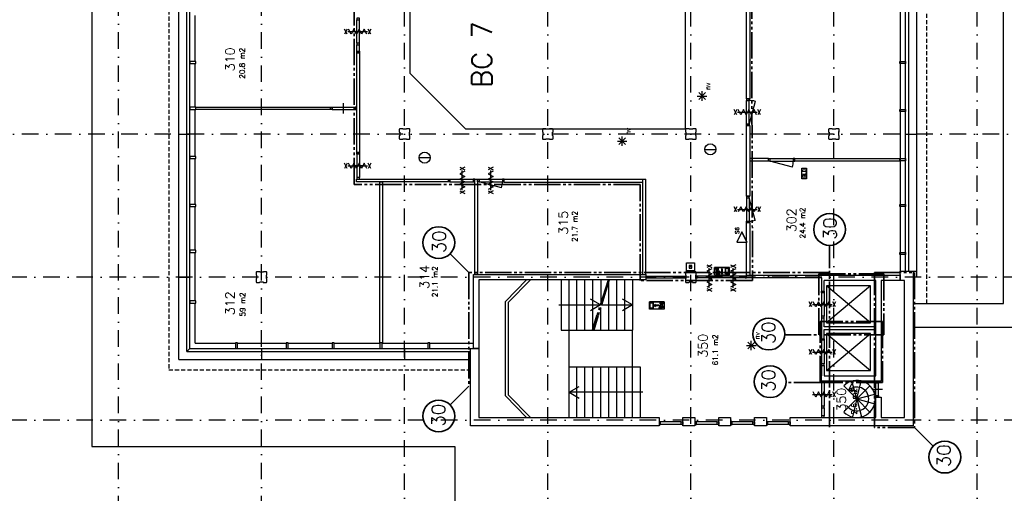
# Model space of a CAD drawing. Header units: millimetres. Extents: x 3852 to 113736, y 134382 to 211102.
# Tile 11 of 14: x 57967 to 95118, y 168509 to 186390. Entities that reach past the tile are written whole.
import ezdxf
from ezdxf.enums import TextEntityAlignment as Align

# ---------------------------------------------------------------- set-up
doc = ezdxf.new("R2010")
doc.units = ezdxf.units.MM
doc.header["$LTSCALE"] = 100
for name, pattern in [('B0302', [12.5, 6.25, -3.125, 0, -3.125]), ('B0701', [2.34375, 1.5625, -0.78125]), ('B0804', [15, 10, -1, 1, -1, 1, -1])]:
    doc.linetypes.add(name, pattern=pattern)
for name, color, linetype in [('Bouwkundig', 253, 'Continuous'), ('Bouwkundig tekst', 252, 'Continuous'), ('Stramien', 252, 'B0302')]:
    doc.layers.add(name, color=color, linetype=linetype)
doc.layers.add('brandscheiding', color=40, linetype='B0804', lineweight=35)
doc.styles.add('bouwk tekst', font='romans.shx')
doc.styles.get("Standard").update_dxf_attribs({"font": 'romans.shx'})

msp = doc.modelspace()

# ---------------------------------------------------------------- hatches: boundary and pattern name
at = {"layer": 'brandscheiding'}
h = msp.add_hatch(color=256, dxfattribs=at)
h.dxf.hatch_style = 1
h.paths.add_polyline_path([(87247, 176743), (86219, 176743), (86219, 176643), (87247, 176643)])

# ---------------------------------------------------------------- linework, layer by layer
at = {"layer": 'Bouwkundig', "linetype": 'Continuous'}
for p, q in [((63977, 173559), (63977, 201387)), ((64277, 173859), (64277, 201087)), ((64391, 173973), (64391, 200973)), ((91505, 193587), (91505, 176893)), ((91805, 193887), (91805, 176673)), ((91191, 193273), (91191, 176893)), ((85397, 183397), (85397, 191553)), ((85517, 191553), (85517, 183397)), ((64591, 184813), (64591, 186543)), ((64591, 183083), (64591, 184733)), ((83843, 183381, 2600), (83588, 183637, 2600)), ((83588, 183381, 2600), (83842, 183635, 2600)), ((83716, 183327, 2600), (83716, 183689, 2600)), ((83535, 183508, 2600), (83895, 183508, 2600)), ((85397, 183397), (85517, 183397)), ((85724, 183307), (85497, 182457)), ((64591, 181223), (64591, 183003)), ((69691, 183093), (69691, 182993)), ((63977, 182073), (64391, 182073)), ((85397, 182397), (85517, 182397)), ((85397, 179727), (85397, 182397)), ((91391, 182073), (91805, 182073)), ((80519, 181804, 2600), (80879, 181804, 2600)), ((80827, 181677, 2600), (80572, 181933, 2600)), ((80572, 181677, 2600), (80826, 181931, 2600)), ((80700, 181623, 2600), (80700, 181985, 2600)), ((83816, 181495), (84235, 181495)), ((64591, 179413), (64591, 181143)), ((73038, 181181), (73457, 181181)), ((86217, 181153), (85517, 181153)), ((86217, 181053), (85517, 181053)), ((86217, 181053), (86217, 181153)), ((87127, 180825), (86277, 181053)), ((87217, 181153), (91191, 181153)), ((76151, 180045), (75301, 180273)), ((76241, 180373), (81595, 180373)), ((76241, 180253), (76241, 180373)), ((76241, 180253), (81475, 180253)), ((81475, 176773), (81475, 180373)), ((81595, 176773), (81595, 180373)), ((85397, 179727), (85517, 179727)), ((85724, 178816), (85497, 179667)), ((64591, 177683), (64591, 179333)), ((85397, 176643), (85397, 178727)), ((85397, 178727), (85517, 178727)), ((64591, 175773), (64591, 177603)), ((84189, 176757), (84189, 177035)), ((84189, 177035), (84744, 177035)), ((84199, 176984), (84199, 177007)), ((84199, 177007), (84286, 177007)), ((84263, 176984), (84199, 176984)), ((84249, 176804), (84234, 176864)), ((84258, 176864), (84234, 176864)), ((84267, 176827), (84258, 176864)), ((84263, 176895), (84263, 176984)), ((84294, 176827), (84263, 176895)), ((84286, 177007), (84286, 176933)), ((84286, 176933), (84314, 176969)), ((84297, 176909), (84337, 176961)), ((84319, 176863), (84297, 176910)), ((84337, 177030), (84314, 177030)), ((84314, 177030), (84314, 176969)), ((84374, 176896), (84319, 176896)), ((84319, 176863), (84319, 176896)), ((84337, 176961), (84337, 177030)), ((84342, 176840), (84342, 176873)), ((84374, 176873), (84342, 176873)), ((84374, 176896), (84374, 176873)), ((84458, 176801), (84421, 176856)), ((84421, 176856), (84445, 176856)), ((84445, 176986), (84445, 176856)), ((84495, 176856), (84458, 176801)), ((84472, 176986), (84472, 176856)), ((84472, 176856), (84495, 176856)), ((84596, 176794), (84596, 176998)), ((84707, 176998), (84596, 176998)), ((84707, 176794), (84707, 176998)), ((84744, 176757), (84744, 177035)), ((91191, 176893), (91805, 176893)), ((63977, 176673), (64391, 176673)), ((84189, 176757), (84744, 176757)), ((84310, 176804), (84249, 176804)), ((84267, 176827), (84294, 176827)), ((84436, 176703), (84436, 176643)), ((84707, 176794), (84596, 176794)), ((88225, 176643), (88225, 176143)), ((88325, 176143), (88325, 176543)), ((91805, 176673), (91675, 176673)), ((88225, 176143), (88325, 176143)), ((82280, 175740), (81725, 175740)), ((81725, 175463), (81725, 175740)), ((82132, 175736), (82155, 175736)), ((82132, 175666), (82132, 175736)), ((82155, 175736), (82155, 175674)), ((82280, 175463), (82280, 175740)), ((64591, 174173), (64591, 175693)), ((82280, 175463), (81725, 175463)), ((81762, 175500), (81762, 175703)), ((81762, 175703), (81873, 175703)), ((81762, 175500), (81873, 175500)), ((81873, 175500), (81873, 175703)), ((81956, 175639), (81901, 175602)), ((81901, 175602), (81956, 175565)), ((81956, 175616), (81956, 175639)), ((82086, 175616), (81956, 175616)), ((81956, 175565), (81956, 175588)), ((82086, 175588), (81956, 175588)), ((82086, 175588), (82086, 175616)), ((82095, 175602), (82095, 175579)), ((82095, 175602), (82151, 175602)), ((82095, 175579), (82128, 175579)), ((82128, 175545), (82128, 175579)), ((82172, 175615), (82132, 175666)), ((82151, 175568), (82172, 175615)), ((82151, 175568), (82151, 175602)), ((82183, 175639), (82155, 175674)), ((82159, 175509), (82220, 175509)), ((82175, 175532), (82206, 175601)), ((82202, 175532), (82175, 175532)), ((82271, 175713), (82183, 175713)), ((82183, 175713), (82183, 175639)), ((82202, 175532), (82211, 175569)), ((82206, 175690), (82271, 175690)), ((82206, 175601), (82206, 175690)), ((82211, 175569), (82235, 175569)), ((82220, 175509), (82235, 175569)), ((82271, 175690), (82271, 175713)), ((88225, 175138), (88325, 175138)), ((88225, 175138), (88225, 174345)), ((88325, 174793), (88325, 175138)), ((90275, 174793), (88325, 174793)), ((88325, 174345), (88325, 174693)), ((88325, 174693), (90275, 174693)), ((85573, 173909, 2600), (85573, 174271, 2600)), ((88225, 174345), (88325, 174345)), ((64391, 173973), (64277, 173859)), ((64391, 173973), (74971, 173973)), ((64591, 174173), (66111, 174173)), ((66191, 174173), (68021, 174173)), ((67091, 173973), (67091, 173559)), ((68101, 174173), (69751, 174173)), ((69831, 174173), (71561, 174173)), ((71641, 174173), (73361, 174173)), ((72491, 173973), (72491, 173559)), ((73441, 174173), (75091, 174173)), ((85392, 174090, 2600), (85752, 174090, 2600)), ((85701, 173963, 2600), (85445, 174218, 2600)), ((85445, 173963, 2600), (85699, 174217, 2600)), ((63977, 173559), (74971, 173559)), ((64277, 173859), (74971, 173859)), ((88225, 173340), (88325, 173340)), ((88225, 173340), (88225, 172943)), ((88325, 173340), (88325, 172943)), ((77095, 171373), (76295, 172190)), ((77235, 171373), (76395, 172230)), ((88225, 171738), (88225, 171432)), ((88325, 171738), (88325, 171432)), ((87041, 171373), (90275, 171373)), ((90475, 171373), (91355, 171373))]:
    msp.add_line(p, q, dxfattribs=at)
at = {"layer": 'Bouwkundig', "linetype": 'B0701'}
for p, q in [((72306, 182273), (72291, 182258)), ((72291, 182258), (72291, 182147)), ((72291, 182147), (72306, 182139)), ((72423, 182273), (72306, 182273)), ((72306, 182139), (72306, 182014)), ((72428, 182258), (72423, 182273)), ((72553, 182258), (72428, 182258)), ((72561, 182273), (72553, 182258)), ((72676, 182273), (72561, 182273)), ((72691, 182258), (72676, 182273)), ((72676, 182140), (72691, 182145)), ((72676, 182015), (72676, 182140)), ((72691, 182145), (72691, 182258)), ((77706, 182273), (77691, 182258)), ((77691, 182258), (77691, 182147)), ((77691, 182147), (77706, 182139)), ((77823, 182273), (77706, 182273)), ((77706, 182139), (77706, 182014)), ((77828, 182258), (77823, 182273)), ((77953, 182258), (77828, 182258)), ((77961, 182273), (77953, 182258)), ((78076, 182273), (77961, 182273)), ((78091, 182258), (78076, 182273)), ((78076, 182140), (78091, 182145)), ((78076, 182015), (78076, 182140)), ((78091, 182145), (78091, 182258)), ((83106, 182273), (83091, 182258)), ((83091, 182258), (83091, 182147)), ((83091, 182147), (83106, 182139)), ((83223, 182273), (83106, 182273)), ((83106, 182139), (83106, 182014)), ((83228, 182258), (83223, 182273)), ((83353, 182258), (83228, 182258)), ((83361, 182273), (83353, 182258)), ((83476, 182273), (83361, 182273)), ((83491, 182258), (83476, 182273)), ((83476, 182140), (83491, 182145)), ((83476, 182015), (83476, 182140)), ((83491, 182145), (83491, 182258)), ((88506, 182273), (88491, 182258)), ((88491, 182258), (88491, 182147)), ((88491, 182147), (88506, 182139)), ((88623, 182273), (88506, 182273)), ((88506, 182139), (88506, 182014)), ((88628, 182258), (88623, 182273)), ((88753, 182258), (88628, 182258)), ((88761, 182273), (88753, 182258)), ((88876, 182273), (88761, 182273)), ((88891, 182258), (88876, 182273)), ((88876, 182140), (88891, 182145)), ((88876, 182015), (88876, 182140)), ((88891, 182145), (88891, 182258)), ((72306, 182014), (72291, 182009)), ((72291, 182009), (72291, 181888)), ((72291, 181888), (72306, 181873)), ((72306, 181873), (72421, 181873)), ((72421, 181873), (72429, 181888)), ((72429, 181888), (72554, 181888)), ((72554, 181888), (72559, 181873)), ((72559, 181873), (72676, 181873)), ((72691, 182007), (72676, 182015)), ((72676, 181873), (72691, 181888)), ((72691, 181888), (72691, 182007)), ((77706, 182014), (77691, 182009)), ((77691, 182009), (77691, 181888)), ((77691, 181888), (77706, 181873)), ((77706, 181873), (77821, 181873)), ((77821, 181873), (77829, 181888)), ((77829, 181888), (77954, 181888)), ((77954, 181888), (77959, 181873)), ((77959, 181873), (78076, 181873)), ((78091, 182007), (78076, 182015)), ((78076, 181873), (78091, 181888)), ((78091, 181888), (78091, 182007)), ((83106, 182014), (83091, 182009)), ((83091, 182009), (83091, 181888)), ((83091, 181888), (83106, 181873)), ((83106, 181873), (83221, 181873)), ((83221, 181873), (83229, 181888)), ((83229, 181888), (83354, 181888)), ((83354, 181888), (83359, 181873)), ((83359, 181873), (83476, 181873)), ((83491, 182007), (83476, 182015)), ((83476, 181873), (83491, 181888)), ((83491, 181888), (83491, 182007)), ((88506, 182014), (88491, 182009)), ((88491, 182009), (88491, 181888)), ((88491, 181888), (88506, 181873)), ((88506, 181873), (88621, 181873)), ((88621, 181873), (88629, 181888)), ((88629, 181888), (88754, 181888)), ((88754, 181888), (88759, 181873)), ((88759, 181873), (88876, 181873)), ((88891, 182007), (88876, 182015)), ((88876, 181873), (88891, 181888)), ((88891, 181888), (88891, 182007)), ((66906, 176873), (66891, 176858)), ((66891, 176858), (66891, 176747)), ((67023, 176873), (66906, 176873)), ((67028, 176858), (67023, 176873)), ((67153, 176858), (67028, 176858)), ((67161, 176873), (67153, 176858)), ((67276, 176873), (67161, 176873)), ((67291, 176858), (67276, 176873)), ((67291, 176745), (67291, 176858)), ((83106, 176873), (83091, 176858)), ((83091, 176858), (83091, 176747)), ((83223, 176873), (83106, 176873)), ((83228, 176858), (83223, 176873)), ((83353, 176858), (83228, 176858)), ((83361, 176873), (83353, 176858)), ((83476, 176873), (83361, 176873)), ((83491, 176858), (83476, 176873)), ((83491, 176745), (83491, 176858)), ((66891, 176747), (66906, 176739)), ((66906, 176614), (66891, 176609)), ((66891, 176609), (66891, 176488)), ((66891, 176488), (66906, 176473)), ((66906, 176739), (66906, 176614)), ((66906, 176473), (67021, 176473)), ((67021, 176473), (67029, 176488)), ((67029, 176488), (67154, 176488)), ((67154, 176488), (67159, 176473)), ((67159, 176473), (67276, 176473)), ((67276, 176740), (67291, 176745)), ((67276, 176615), (67276, 176740)), ((67291, 176607), (67276, 176615)), ((67276, 176473), (67291, 176488)), ((67291, 176488), (67291, 176607)), ((83091, 176747), (83106, 176739)), ((83106, 176614), (83091, 176609)), ((83091, 176609), (83091, 176488)), ((83091, 176488), (83106, 176473)), ((83106, 176739), (83106, 176614)), ((83106, 176473), (83221, 176473)), ((83221, 176473), (83229, 176488)), ((83229, 176488), (83354, 176488)), ((83354, 176488), (83359, 176473)), ((83359, 176473), (83476, 176473)), ((83476, 176740), (83491, 176745)), ((83476, 176615), (83476, 176740)), ((83491, 176607), (83476, 176615)), ((83476, 176473), (83491, 176488)), ((83491, 176488), (83491, 176607))]:
    msp.add_line(p, q, dxfattribs=at)
at = {"layer": 'Bouwkundig', "linetype": 'Continuous'}
for points in [[(60691, 204673), (60691, 170273), (74391, 170273), (74391, 146173)], [(91675, 175673), (91676, 175673), (95091, 175673), (95091, 204673)], [(91391, 176893), (91391, 193473)], [(70691, 185499), (70691, 186384)], [(70790, 185499), (70790, 186384)], [(70323, 185845), (70223, 186038)], [(70323, 186038), (70223, 185845)], [(70348, 185941), (71093, 185941)], [(71067, 185845), (70968, 186038), (70869, 185845), (70770, 186038), (70671, 185845), (70572, 186038), (70473, 185845), (70374, 186038)], [(70541, 185941), (70741, 185941), (70941, 185941)], [(71218, 185845), (71118, 186038)], [(71218, 186038), (71118, 185845)], [(70691, 185204), (70691, 185439)], [(70790, 185204), (70790, 185439)], [(70691, 181373), (70691, 185144)], [(70691, 185144), (70791, 185144)], [(70791, 185144), (70791, 181373)], [(70191, 182843), (70191, 183043), (70191, 183243)], [(85397, 182457), (85397, 183337)], [(85497, 182457), (85496, 183337)], [(64611, 183093), (69691, 183093)], [(64611, 182993), (64611, 183093)], [(69691, 182993), (64611, 182993)], [(69751, 183093), (70631, 183093)], [(69751, 182993), (70631, 182993)], [(85029, 182800), (84929, 182993)], [(85029, 182993), (84929, 182800)], [(85054, 182897), (85799, 182897)], [(85773, 182800), (85674, 182993), (85575, 182800), (85476, 182993), (85377, 182800), (85278, 182993), (85179, 182800), (85080, 182993)], [(85924, 182800), (85824, 182993)], [(85924, 182993), (85824, 182800)], [(85517, 182397), (85517, 179727)], [(88506, 182123), (88506, 182023)], [(88876, 182063), (88876, 182163)], [(70791, 181373), (70691, 181373)], [(70691, 181313), (70691, 180433)], [(70791, 181313), (70791, 180433)], [(70323, 180776), (70223, 180970)], [(70323, 180970), (70223, 180776)], [(71067, 180776), (70968, 180970), (70869, 180776), (70770, 180970), (70671, 180776), (70572, 180970), (70473, 180776), (70374, 180970)], [(71218, 180776), (71118, 180970)], [(71218, 180970), (71118, 180776)], [(86277, 181153), (87157, 181153)], [(86277, 181053), (87157, 181053)], [(91191, 181053), (87217, 181053)], [(70348, 180873), (71093, 180873)], [(70941, 180873), (70741, 180873), (70541, 180873)], [(74568, 180820), (74762, 180720)], [(74762, 180820), (74568, 180720)], [(74762, 180669), (74568, 180570), (74762, 180471), (74568, 180372), (74762, 180273), (74568, 180174), (74762, 180075), (74568, 179976)], [(74665, 179950), (74665, 180695)], [(75644, 180820), (75838, 180720)], [(75838, 180820), (75644, 180720)], [(75838, 180669), (75644, 180570), (75838, 180471), (75644, 180372), (75838, 180273), (75644, 180174), (75838, 180075), (75644, 179976)], [(75741, 179950), (75741, 180695)], [(70673, 180373), (74141, 180373)], [(70673, 180273), (70673, 180373)], [(74141, 180273), (70673, 180273)], [(71551, 174193), (71551, 180273)], [(71551, 180273), (71651, 180273)], [(71651, 180273), (71651, 174193)], [(74141, 180373), (74141, 180273)], [(74201, 180373), (75081, 180373)], [(74201, 180273), (75081, 180273)], [(75141, 176773), (75141, 180373)], [(75141, 180373), (75241, 180373)], [(75241, 180373), (75241, 176773)], [(75301, 180373), (76181, 180373)], [(75301, 180273), (76181, 180273)], [(74568, 179925), (74762, 179825)], [(74762, 179925), (74568, 179825)], [(75644, 179925), (75838, 179825)], [(75838, 179925), (75644, 179825)], [(85397, 179667), (85397, 178786)], [(85497, 179667), (85496, 178786)], [(85029, 179130), (84929, 179323)], [(85029, 179323), (84929, 179130)], [(85054, 179226), (85799, 179226)], [(85773, 179323), (85674, 179130), (85575, 179323), (85476, 179130), (85377, 179323), (85278, 179130), (85179, 179323), (85080, 179130)], [(85924, 179130), (85824, 179323)], [(85924, 179323), (85824, 179130)], [(85517, 178727), (85517, 176743)], [(83423, 176910), (83123, 176910), (83123, 177210), (83423, 177210), (83423, 176910)], [(84084, 177140), (83890, 177040)], [(83890, 177140), (84084, 177040)], [(84084, 176989), (83890, 176890), (84084, 176791), (83890, 176692), (84084, 176593), (83890, 176494), (84084, 176395), (83890, 176296)], [(83987, 176270), (83987, 177015)], [(84189, 177035), (84189, 176757), (84744, 176757), (84744, 177035), (84189, 177035)], [(84199, 177007), (84199, 176984), (84263, 176984), (84263, 176895), (84294, 176827), (84267, 176827), (84258, 176864), (84234, 176864), (84249, 176804), (84310, 176804), (84311, 176810), (84311, 176812), (84312, 176815), (84313, 176817), (84315, 176821), (84316, 176824), (84318, 176825), (84320, 176828), (84321, 176830), (84324, 176832), (84327, 176834), (84330, 176836), (84333, 176837), (84337, 176839), (84340, 176839), (84342, 176840), (84342, 176873), (84374, 176873), (84374, 176896), (84319, 176896), (84319, 176863), (84297, 176910), (84337, 176961), (84337, 177030), (84314, 177030), (84314, 176969), (84286, 176933), (84286, 177007), (84199, 177007)], [(84472, 176986), (84445, 176986), (84445, 176856), (84421, 176856), (84458, 176801), (84495, 176856), (84472, 176856), (84472, 176986)], [(84596, 176998), (84596, 176794), (84707, 176794), (84707, 176998), (84596, 176998)], [(84986, 177140), (84792, 177040)], [(84792, 177140), (84986, 177040)], [(84986, 176989), (84792, 176890), (84986, 176791), (84792, 176692), (84986, 176593), (84792, 176494), (84986, 176395), (84792, 176296)], [(84889, 176270), (84889, 177015)], [(91191, 176893), (91675, 176893)], [(91191, 176543), (91191, 176893)], [(91675, 176893), (91675, 171053)], [(75091, 176773), (81595, 176773)], [(75091, 173973), (75091, 176773)], [(75241, 176773), (75141, 176773)], [(81595, 176572), (75291, 176573)], [(75291, 176573), (75291, 173973)], [(76295, 175755), (77095, 176572)], [(77235, 176572), (76395, 175715)], [(78395, 176572), (78395, 174672)], [(78695, 174672), (78695, 176572)], [(78995, 174672), (78995, 176572)], [(79295, 174672), (79295, 176572)], [(79595, 174723), (79595, 176572)], [(79895, 176572), (79895, 175696)], [(80195, 174672), (80195, 176508)], [(80495, 174672), (80495, 176572)], [(80795, 174672), (80795, 176572)], [(81095, 176572), (81095, 174672)], [(81595, 176773), (81595, 176572)], [(81595, 176703), (83106, 176704)], [(81595, 176643), (83106, 176644)], [(83106, 176644), (83106, 176704)], [(85397, 176703), (83476, 176703)], [(83476, 176703), (83476, 176643)], [(85397, 176643), (83476, 176643)], [(84310, 176804), (84310, 176804), (84310, 176805), (84310, 176805), (84310, 176805), (84310, 176806), (84311, 176806), (84311, 176807), (84311, 176807), (84311, 176807), (84311, 176808), (84311, 176808), (84311, 176809), (84311, 176809), (84311, 176809), (84311, 176810), (84311, 176810), (84311, 176811), (84311, 176811), (84311, 176811), (84311, 176812), (84311, 176812), (84312, 176813), (84312, 176813), (84312, 176813), (84312, 176814), (84312, 176814), (84312, 176815), (84312, 176815), (84312, 176815), (84312, 176816), (84313, 176816), (84313, 176816), (84313, 176817), (84313, 176817), (84313, 176818), (84313, 176818), (84314, 176818), (84314, 176819), (84314, 176819), (84314, 176819), (84314, 176820), (84314, 176820), (84315, 176821), (84315, 176821), (84315, 176821), (84315, 176822), (84315, 176822), (84316, 176822), (84316, 176823), (84316, 176823), (84316, 176823), (84316, 176824), (84317, 176824), (84317, 176824), (84317, 176825), (84317, 176825), (84318, 176825), (84318, 176826), (84318, 176826), (84318, 176826), (84319, 176827), (84319, 176827), (84319, 176827), (84319, 176828), (84320, 176828), (84320, 176828), (84320, 176828), (84321, 176829), (84321, 176829), (84321, 176829), (84321, 176830), (84322, 176830), (84322, 176830), (84322, 176830), (84323, 176831), (84323, 176831), (84323, 176831), (84323, 176832), (84324, 176832), (84324, 176832), (84324, 176832), (84325, 176833), (84325, 176833), (84325, 176833), (84326, 176833), (84326, 176833), (84326, 176834), (84327, 176834), (84327, 176834), (84327, 176834), (84328, 176835), (84328, 176835), (84329, 176835), (84329, 176835), (84329, 176835), (84330, 176836), (84330, 176836), (84330, 176836), (84331, 176836), (84331, 176836), (84331, 176836), (84332, 176837), (84332, 176837), (84333, 176837), (84333, 176837), (84333, 176837), (84334, 176837), (84334, 176838), (84334, 176838), (84335, 176838), (84335, 176838), (84336, 176838), (84336, 176838), (84336, 176838), (84337, 176838), (84337, 176839), (84338, 176839), (84338, 176839), (84338, 176839), (84339, 176839), (84339, 176839), (84340, 176839), (84340, 176839), (84340, 176839), (84341, 176839), (84341, 176839), (84342, 176839), (84342, 176840)], [(84319, 176800), (84320, 176795), (84323, 176790), (84325, 176786), (84328, 176783), (84331, 176781), (84335, 176778), (84341, 176777), (84348, 176776), (84354, 176777), (84359, 176779), (84361, 176780), (84363, 176782), (84365, 176783), (84368, 176787), (84371, 176790), (84373, 176795), (84374, 176800), (84374, 176805), (84374, 176808), (84372, 176814), (84371, 176817), (84368, 176822), (84363, 176826), (84361, 176828), (84356, 176830), (84352, 176831), (84345, 176831), (84339, 176830), (84335, 176829), (84332, 176827), (84328, 176825), (84325, 176821), (84322, 176817), (84321, 176814), (84319, 176810), (84319, 176807), (84319, 176802), (84319, 176800)], [(84366, 176784), (84367, 176785), (84368, 176786), (84369, 176787), (84370, 176788), (84370, 176789), (84371, 176791), (84372, 176792), (84372, 176793), (84373, 176794), (84373, 176796), (84373, 176797), (84374, 176798), (84374, 176800), (84374, 176801), (84374, 176802), (84374, 176804), (84374, 176805), (84374, 176806), (84374, 176808), (84374, 176809), (84373, 176810), (84373, 176812), (84373, 176813), (84372, 176814), (84372, 176816), (84371, 176817), (84370, 176818), (84370, 176819), (84369, 176820), (84368, 176821), (84367, 176822), (84366, 176823), (84365, 176824), (84364, 176825), (84363, 176826), (84362, 176827), (84361, 176827), (84360, 176828), (84358, 176829), (84357, 176829), (84356, 176830), (84355, 176830), (84353, 176831), (84352, 176831), (84351, 176831), (84349, 176831), (84348, 176831), (84347, 176831), (84345, 176831), (84344, 176831), (84342, 176831), (84341, 176831), (84340, 176831), (84338, 176830), (84337, 176830), (84336, 176829), (84335, 176829), (84333, 176828), (84332, 176827), (84331, 176827), (84330, 176826), (84329, 176825), (84328, 176824), (84327, 176823), (84326, 176822), (84325, 176821), (84324, 176820), (84323, 176819), (84323, 176818), (84322, 176817), (84321, 176816), (84321, 176814), (84320, 176813), (84320, 176812), (84320, 176810), (84319, 176809), (84319, 176808), (84319, 176806), (84319, 176805), (84319, 176804), (84319, 176802), (84319, 176801), (84319, 176800), (84319, 176798), (84320, 176797), (84320, 176796), (84320, 176794), (84321, 176793), (84321, 176792), (84322, 176791), (84323, 176789), (84323, 176788), (84324, 176787), (84325, 176786), (84326, 176785), (84327, 176784), (84328, 176783), (84329, 176782), (84330, 176781), (84331, 176781), (84332, 176780), (84333, 176779), (84335, 176779), (84336, 176778), (84337, 176778), (84338, 176777), (84340, 176777), (84341, 176776), (84342, 176776), (84344, 176776), (84345, 176776), (84347, 176776), (84348, 176776), (84349, 176776), (84351, 176776), (84352, 176776), (84353, 176777), (84355, 176777), (84356, 176778), (84357, 176778), (84358, 176779), (84360, 176779), (84361, 176780), (84362, 176781), (84363, 176781), (84364, 176782), (84365, 176783), (84366, 176784)], [(85397, 176743), (87247, 176743)], [(87247, 176643), (85397, 176643)], [(85497, 176743), (87247, 176743)], [(87247, 176743), (88225, 176743)], [(88225, 176643), (87247, 176643)], [(88225, 176743), (91191, 176743)], [(90275, 176543), (88325, 176543)], [(90275, 172943), (90275, 176543)], [(91355, 176543), (90475, 176543)], [(90475, 176543), (90475, 172743)], [(91191, 176773), (91191, 176573)], [(91355, 171373), (91355, 176543)], [(84084, 176245), (83890, 176145)], [(83890, 176245), (84084, 176145)], [(84986, 176245), (84792, 176145)], [(84792, 176245), (84986, 176145)], [(90075, 176343), (88405, 176343)], [(90075, 174943), (88405, 176343)], [(88405, 176343), (88405, 174943)], [(90075, 176343), (88405, 174943)], [(90075, 174943), (90075, 176343)], [(76295, 172190), (76295, 175755)], [(79878, 175622), (79501, 175840)], [(81095, 175622), (80717, 175840)], [(82280, 175740), (82280, 175463), (81725, 175463), (81725, 175740), (82280, 175740)], [(82271, 175713), (82271, 175690), (82206, 175690), (82206, 175601), (82175, 175532), (82202, 175532), (82211, 175569), (82235, 175569), (82220, 175509), (82159, 175509), (82159, 175515), (82158, 175518), (82157, 175520), (82156, 175523), (82155, 175526), (82153, 175529), (82152, 175531), (82150, 175533), (82148, 175535), (82145, 175538), (82143, 175540), (82139, 175541), (82137, 175543), (82132, 175544), (82129, 175545), (82128, 175545), (82128, 175579), (82095, 175579), (82095, 175602), (82151, 175602), (82151, 175568), (82172, 175615), (82132, 175666), (82132, 175736), (82155, 175736), (82155, 175674), (82183, 175639), (82183, 175713), (82271, 175713)], [(87857, 175544), (87757, 175738)], [(87857, 175738), (87757, 175544)], [(88601, 175544), (88502, 175738), (88403, 175544), (88304, 175738), (88205, 175544), (88106, 175738), (88007, 175544), (87908, 175738)], [(88225, 176083), (88225, 175198)], [(88325, 176083), (88325, 175198)], [(88752, 175544), (88652, 175738)], [(88752, 175738), (88652, 175544)], [(76395, 175715), (76395, 172230)], [(78315, 175622), (79878, 175622)], [(79878, 175622), (79501, 175404)], [(79895, 174672), (79895, 175497)], [(79922, 175622), (81095, 175622)], [(81095, 175622), (80717, 175404)], [(81873, 175703), (81873, 175500), (81762, 175500), (81762, 175703), (81873, 175703)], [(82086, 175616), (82086, 175588), (81956, 175588), (81956, 175565), (81901, 175602), (81956, 175639), (81956, 175616), (82086, 175616)], [(82150, 175505), (82149, 175501), (82147, 175495), (82144, 175491), (82142, 175489), (82138, 175486), (82134, 175484), (82129, 175482), (82121, 175482), (82115, 175483), (82111, 175484), (82109, 175485), (82106, 175487), (82104, 175489), (82101, 175492), (82099, 175496), (82097, 175500), (82095, 175506), (82095, 175510), (82096, 175514), (82097, 175519), (82099, 175523), (82102, 175527), (82106, 175531), (82109, 175533), (82113, 175535), (82118, 175536), (82124, 175537), (82130, 175536), (82135, 175534), (82138, 175533), (82141, 175530), (82144, 175527), (82147, 175523), (82149, 175520), (82150, 175515), (82150, 175513), (82151, 175508), (82150, 175505)], [(82103, 175490), (82102, 175491), (82101, 175492), (82101, 175493), (82100, 175494), (82099, 175495), (82098, 175496), (82098, 175497), (82097, 175499), (82097, 175500), (82096, 175501), (82096, 175502), (82096, 175504), (82095, 175505), (82095, 175506), (82095, 175508), (82095, 175509), (82095, 175511), (82095, 175512), (82095, 175513), (82096, 175515), (82096, 175516), (82096, 175517), (82097, 175519), (82097, 175520), (82098, 175521), (82098, 175522), (82099, 175523), (82100, 175525), (82101, 175526), (82101, 175527), (82102, 175528), (82103, 175529), (82104, 175530), (82105, 175531), (82106, 175532), (82107, 175532), (82109, 175533), (82110, 175534), (82111, 175534), (82112, 175535), (82114, 175535), (82115, 175536), (82116, 175536), (82117, 175536), (82119, 175537), (82120, 175537), (82122, 175537), (82123, 175537), (82124, 175537), (82126, 175537), (82127, 175537), (82128, 175536), (82130, 175536), (82131, 175536), (82132, 175535), (82134, 175535), (82135, 175534), (82136, 175534), (82137, 175533), (82138, 175532), (82139, 175532), (82141, 175531), (82142, 175530), (82143, 175529), (82143, 175528), (82144, 175527), (82145, 175526), (82146, 175525), (82147, 175523), (82147, 175522), (82148, 175521), (82149, 175520), (82149, 175519), (82149, 175517), (82150, 175516), (82150, 175515), (82150, 175513), (82151, 175512), (82151, 175511), (82151, 175509), (82151, 175508), (82151, 175506), (82150, 175505), (82150, 175504), (82150, 175502), (82149, 175501), (82149, 175500), (82149, 175499), (82148, 175497), (82147, 175496), (82147, 175495), (82146, 175494), (82145, 175493), (82144, 175492), (82143, 175491), (82143, 175490), (82142, 175489), (82141, 175488), (82139, 175487), (82138, 175486), (82137, 175485), (82136, 175485), (82135, 175484), (82134, 175484), (82132, 175483), (82131, 175483), (82130, 175482), (82128, 175482), (82127, 175482), (82126, 175482), (82124, 175482), (82123, 175481), (82122, 175482), (82120, 175482), (82119, 175482), (82117, 175482), (82116, 175482), (82115, 175483), (82114, 175483), (82112, 175484), (82111, 175484), (82110, 175485), (82109, 175485), (82107, 175486), (82106, 175487), (82105, 175488), (82104, 175489), (82103, 175490)], [(82159, 175509), (82159, 175510), (82159, 175510), (82159, 175510), (82159, 175511), (82159, 175511), (82159, 175512), (82159, 175512), (82159, 175512), (82159, 175513), (82159, 175513), (82159, 175514), (82159, 175514), (82159, 175514), (82159, 175515), (82159, 175515), (82158, 175516), (82158, 175516), (82158, 175516), (82158, 175517), (82158, 175517), (82158, 175518), (82158, 175518), (82158, 175518), (82158, 175519), (82158, 175519), (82157, 175520), (82157, 175520), (82157, 175520), (82157, 175521), (82157, 175521), (82157, 175522), (82157, 175522), (82157, 175522), (82156, 175523), (82156, 175523), (82156, 175523), (82156, 175524), (82156, 175524), (82156, 175525), (82155, 175525), (82155, 175525), (82155, 175526), (82155, 175526), (82155, 175526), (82154, 175527), (82154, 175527), (82154, 175527), (82154, 175528), (82154, 175528), (82153, 175529), (82153, 175529), (82153, 175529), (82153, 175530), (82153, 175530), (82152, 175530), (82152, 175531), (82152, 175531), (82152, 175531), (82151, 175532), (82151, 175532), (82151, 175532), (82151, 175532), (82150, 175533), (82150, 175533), (82150, 175533), (82149, 175534), (82149, 175534), (82149, 175534), (82149, 175535), (82148, 175535), (82148, 175535), (82148, 175535), (82147, 175536), (82147, 175536), (82147, 175536), (82147, 175537), (82146, 175537), (82146, 175537), (82146, 175537), (82145, 175538), (82145, 175538), (82145, 175538), (82144, 175538), (82144, 175539), (82144, 175539), (82143, 175539), (82143, 175539), (82143, 175539), (82142, 175540), (82142, 175540), (82142, 175540), (82141, 175540), (82141, 175541), (82141, 175541), (82140, 175541), (82140, 175541), (82140, 175541), (82139, 175541), (82139, 175542), (82138, 175542), (82138, 175542), (82138, 175542), (82137, 175542), (82137, 175542), (82137, 175543), (82136, 175543), (82136, 175543), (82135, 175543), (82135, 175543), (82135, 175543), (82134, 175543), (82134, 175544), (82133, 175544), (82133, 175544), (82133, 175544), (82132, 175544), (82132, 175544), (82132, 175544), (82131, 175544), (82131, 175544), (82130, 175545), (82130, 175545), (82130, 175545), (82129, 175545), (82129, 175545), (82128, 175545), (82128, 175545), (82128, 175545)], [(87882, 175641), (88627, 175641)], [(78395, 174672), (81095, 174672)], [(78695, 173273), (78695, 174672)], [(81095, 173273), (81095, 174672)], [(88405, 174943), (90075, 174943)], [(90591, 146173), (102991, 146173), (102991, 174773), (91675, 174773)], [(88225, 174285), (88225, 173400)], [(88325, 174285), (88325, 173400)], [(90075, 174543), (88405, 174543)], [(88405, 174543), (88405, 173143)], [(88405, 173143), (90075, 174543)], [(88405, 174543), (90075, 173143)], [(90075, 173143), (90075, 174543)], [(71651, 174193), (71551, 174193)], [(74971, 171053), (74971, 173973)], [(74971, 173973), (75291, 173973)], [(75291, 173973), (75091, 173973)], [(75291, 173973), (75291, 171373)], [(87857, 173746), (87757, 173940)], [(87857, 173940), (87757, 173746)], [(88601, 173746), (88502, 173940), (88403, 173746), (88304, 173940), (88205, 173746), (88106, 173940), (88007, 173746), (87908, 173940)], [(88752, 173746), (88652, 173940)], [(88752, 173940), (88652, 173746)], [(87882, 173843), (88627, 173843)], [(81395, 173273), (78695, 173273)], [(78695, 171373), (78695, 173273)], [(78995, 171373), (78995, 173273)], [(79295, 171373), (79295, 173273)], [(79595, 171373), (79595, 173273)], [(79895, 171373), (79895, 173273)], [(80195, 171373), (80195, 173273)], [(80495, 171373), (80495, 173273)], [(80795, 171373), (80795, 173273)], [(81095, 171373), (81095, 173273)], [(81395, 171373), (81395, 173273)], [(88405, 173143), (90075, 173143)], [(88225, 172743), (88225, 172943)], [(88325, 172943), (90275, 172943)], [(78695, 172323), (79072, 172541)], [(90475, 172743), (88225, 172743)], [(88225, 172683), (88225, 171798)], [(88325, 172683), (88325, 171798)], [(89553, 172071), (89061, 172564)], [(89235, 172390), (89360, 172642)], [(89235, 172390), (89517, 172390)], [(89553, 172071), (89370, 172747)], [(89553, 172071), (89717, 172743)], [(89553, 172071), (90048, 172566)], [(90125, 172443), (90325, 172443), (90525, 172443)], [(90275, 172203), (90275, 172683)], [(90375, 172203), (90375, 172683)], [(81475, 172323), (78695, 172323)], [(78695, 172323), (79072, 172105)], [(87882, 172240), (88627, 172240)], [(88601, 172144), (88502, 172337), (88403, 172144), (88304, 172337), (88205, 172144), (88106, 172337), (88007, 172144), (87908, 172337)], [(88752, 172337), (88652, 172144)], [(88752, 172144), (88652, 172337)], [(89553, 172071), (89061, 171579)], [(89553, 172071), (89387, 171392)], [(89553, 172071), (90228, 172256)], [(89553, 172071), (90048, 171577)], [(89553, 172071), (90228, 171888)], [(89553, 172071), (89736, 171396)], [(90275, 172143), (90475, 172143)], [(90275, 171373), (90275, 172143)], [(90475, 172143), (90475, 171373)], [(89235, 171753), (89168, 171826)], [(75291, 171373), (82091, 171373)], [(82091, 171373), (82091, 171053)], [(82991, 171053), (82991, 171373)], [(82991, 171373), (83441, 171373)], [(83441, 171373), (83441, 171053)], [(84341, 171053), (84341, 171373)], [(84341, 171373), (84791, 171373)], [(84791, 171373), (84791, 171053)], [(85691, 171053), (85691, 171373)], [(85691, 171373), (86141, 171373)], [(86141, 171373), (86141, 171053)], [(87041, 171053), (87041, 171373)], [(82091, 171053), (74971, 171053)], [(82931, 171203), (82150, 171203)], [(82931, 171103), (82150, 171103)], [(83441, 171053), (82991, 171053)], [(84281, 171203), (83500, 171203)], [(84281, 171103), (83500, 171103)], [(84791, 171053), (84341, 171053)], [(85631, 171203), (84850, 171203)], [(85631, 171103), (84850, 171103)], [(86141, 171053), (85691, 171053)], [(86981, 171203), (86200, 171203)], [(86981, 171103), (86200, 171103)], [(91675, 171053), (87041, 171053)]]:
    msp.add_lwpolyline(points, dxfattribs=at)
at = {"layer": 'Bouwkundig', "linetype": 'B0701'}
for points in [[(73491, 198493), (73491, 201973), (63591, 201973), (63591, 173173), (74971, 173173)], [(92191, 175673), (92191, 201973)]]:
    msp.add_lwpolyline(points, dxfattribs=at)
at = {"layer": 'Bouwkundig', "linetype": 'Continuous'}
for points in [[(83091, 182273), (83091, 190573), (80991, 192673), (72691, 192673), (72691, 184373), (74791, 182273)], [(70691, 186444), (70691, 186384), (70790, 186384), (70790, 186444)], [(70691, 185499), (70691, 185439), (70790, 185439), (70790, 185499)], [(70691, 185144), (70691, 185204), (70790, 185204), (70790, 185144)], [(64611, 184733), (64611, 184813), (64391, 184813), (64391, 184733)], [(91171, 184733), (91171, 184813), (91391, 184813), (91391, 184733)], [(85397, 183397), (85397, 183337), (85496, 183337), (85496, 183397)], [(64611, 183003), (64611, 183083), (64391, 183083), (64391, 183003)], [(69691, 183093), (69751, 183093), (69751, 182993), (69691, 182993)], [(70691, 183093), (70631, 183093), (70631, 182993), (70691, 182993)], [(91171, 182923), (91171, 183003), (91391, 183003), (91391, 182923)], [(85397, 182397), (85397, 182457), (85497, 182457), (85497, 182397)], [(70791, 181373), (70791, 181313), (70691, 181313), (70691, 181373)], [(64611, 181143), (64611, 181223), (64391, 181223), (64391, 181143)], [(86217, 181153), (86277, 181153), (86277, 181053), (86217, 181053)], [(87217, 181153), (87157, 181153), (87157, 181053), (87217, 181053)], [(91171, 181063), (91171, 181143), (91391, 181143), (91391, 181063)], [(87479, 180383), (87479, 180787), (87661, 180787), (87661, 180383)], [(87481, 180384), (87481, 180786), (87660, 180786), (87660, 180384)], [(70791, 180373), (70791, 180433), (70691, 180433), (70691, 180373)], [(74141, 180373), (74201, 180373), (74201, 180273), (74141, 180273)], [(75141, 180373), (75081, 180373), (75081, 180273), (75141, 180273)], [(75241, 180373), (75301, 180373), (75301, 180273), (75241, 180273)], [(76241, 180373), (76181, 180373), (76181, 180273), (76241, 180273)], [(85397, 179727), (85397, 179667), (85497, 179667), (85497, 179727)], [(64611, 179333), (64611, 179413), (64391, 179413), (64391, 179333)], [(91171, 179333), (91171, 179413), (91391, 179413), (91391, 179333)], [(85397, 178727), (85397, 178786), (85496, 178786), (85496, 178727)], [(85215, 177993), (85410, 177993), (85215, 178383), (85020, 177993)], [(85215, 177995), (85406, 177995), (85215, 178378), (85024, 177995)], [(64611, 177603), (64611, 177683), (64391, 177683), (64391, 177603)], [(91171, 177523), (91171, 177603), (91391, 177603), (91391, 177523)], [(83323, 177010), (83323, 177110), (83223, 177110), (83223, 177010)], [(84310, 176804), (84311, 176810), (84314, 176820), (84318, 176826), (84322, 176830), (84328, 176834), (84334, 176838), (84339, 176839), (84342, 176840), (84342, 176873), (84374, 176873), (84374, 176896), (84319, 176896), (84319, 176863), (84297, 176910), (84337, 176961), (84337, 177030), (84314, 177030), (84314, 176969), (84286, 176933), (84286, 177007), (84199, 177007), (84199, 176984), (84263, 176984), (84263, 176895), (84294, 176827), (84267, 176827), (84258, 176864), (84234, 176864), (84249, 176804)], [(83536, 176643), (83536, 176703), (83476, 176703), (83476, 176643)], [(83536, 176643), (83536, 176703), (83476, 176703), (83476, 176643)], [(85397, 176643), (85397, 176703), (85337, 176703), (85337, 176643)], [(88325, 176143), (88325, 176083), (88225, 176083), (88225, 176143)], [(90075, 174943), (90075, 176343), (88405, 176343), (88405, 174943)], [(64611, 175693), (64611, 175773), (64391, 175773), (64391, 175693)], [(82159, 175509), (82158, 175516), (82155, 175526), (82151, 175531), (82148, 175535), (82142, 175540), (82135, 175543), (82131, 175545), (82128, 175545), (82128, 175579), (82095, 175579), (82095, 175602), (82151, 175602), (82151, 175568), (82172, 175615), (82132, 175666), (82132, 175736), (82155, 175736), (82155, 175674), (82183, 175639), (82183, 175713), (82271, 175713), (82271, 175690), (82206, 175690), (82206, 175601), (82175, 175532), (82202, 175532), (82211, 175569), (82235, 175569), (82220, 175509)], [(88325, 175138), (88325, 175198), (88225, 175198), (88225, 175138)], [(88325, 174345), (88325, 174285), (88225, 174285), (88225, 174345)], [(66111, 173973), (66191, 173973), (66191, 174193), (66111, 174193)], [(68021, 173973), (68101, 173973), (68101, 174193), (68021, 174193)], [(69751, 173973), (69831, 173973), (69831, 174193), (69751, 174193)], [(71561, 173973), (71641, 173973), (71641, 174193), (71561, 174193)], [(73361, 173973), (73441, 173973), (73441, 174193), (73361, 174193)], [(88325, 173340), (88325, 173400), (88225, 173400), (88225, 173340)], [(88325, 172743), (88325, 172683), (88225, 172683), (88225, 172743)], [(90275, 172743), (90275, 172683), (90375, 172683), (90375, 172743)], [(90275, 172143), (90275, 172203), (90375, 172203), (90375, 172143)], [(88325, 171738), (88325, 171798), (88225, 171798), (88225, 171738)], [(88325, 171373), (88325, 171432), (88225, 171432), (88225, 171373)], [(82091, 171103), (82150, 171103), (82150, 171203), (82091, 171203)], [(82991, 171103), (82931, 171103), (82931, 171203), (82991, 171203)], [(83441, 171103), (83500, 171103), (83500, 171203), (83441, 171203)], [(84341, 171103), (84281, 171103), (84281, 171203), (84341, 171203)], [(84791, 171103), (84850, 171103), (84850, 171203), (84791, 171203)], [(85691, 171103), (85631, 171103), (85631, 171203), (85691, 171203)], [(86141, 171103), (86200, 171103), (86200, 171203), (86141, 171203)], [(87041, 171103), (86981, 171103), (86981, 171203), (87041, 171203)]]:
    msp.add_lwpolyline(points, close=True, dxfattribs=at)
for points in [[(89058, 171577, 2.414216), (89058, 172566)], [(89235, 171753, 2.414231), (89235, 172390)]]:
    msp.add_lwpolyline(points, format="xyb", dxfattribs=at)
msp.add_lwpolyline([(89535, 172089, 1), (89570, 172054, 1)], format="xyb", close=True, dxfattribs=at)
for centre, radius in [((84025, 181495), 209), ((84025, 181495), 208), ((73247, 181181), 209), ((73247, 181181), 208)]:
    msp.add_circle(centre, radius, dxfattribs=at)
for centre, start, end in [((85497, 182457), 75, 90.0163), ((86277, 181053), 345, 0.0163), ((75301, 180273), 345, 0.0163), ((85497, 179667), 269.9837, 285)]:
    msp.add_arc(centre, 880, start, end, dxfattribs=at)
at = {"layer": 'brandscheiding'}
for p, q in [((88525, 171003), (88525, 177842)), ((74911, 176843), (74204, 177550)), ((88525, 176842), (74911, 176843)), ((74911, 176843), (74911, 172559)), ((86219, 176643), (86219, 176743)), ((87247, 176643), (87247, 176743)), ((90525, 174993), (88175, 174993)), ((86832, 174493), (90575, 174493)), ((74911, 172559), (74204, 171852)), ((88175, 172693), (86882, 172693)), ((91728, 170993), (92435, 170286))]:
    msp.add_line(p, q, dxfattribs=at)
for points in [[(85567, 193423), (85617, 176543), (81375, 176543), (81375, 180173), (70591, 180173), (70591, 194473), (69591, 194473), (69591, 195973), (73491, 195973), (73491, 194823), (76539, 194823), (76539, 196074), (79039, 196074), (79039, 194823), (84371, 194823), (84371, 193423), (85567, 193423)], [(80185, 176572), (79749, 175222), (79580, 174672)], [(80215, 176573), (79799, 175222), (79630, 174672)], [(88125, 174493), (88125, 176793), (90575, 176793), (90575, 174493)], [(90525, 174993), (90525, 172693), (88175, 172693), (88175, 174993)]]:
    msp.add_lwpolyline(points, dxfattribs=at)
msp.add_lwpolyline([(90225, 172993), (90225, 176843), (91725, 176843), (91728, 170993), (90225, 170993), (90225, 170993), (90225, 172993)], close=True, dxfattribs=at)
at = {"layer": 'brandscheiding', "linetype": 'Continuous'}
for centre in [(88526, 178470), (73780, 177975), (86233, 174521), (86283, 172721), (73780, 171427), (92873, 169876)]:
    msp.add_circle(centre, 600, dxfattribs=at)
at = {"layer": 'Stramien'}
for p, q in [((61691, 144035), (61691, 211102)), ((67091, 144035), (67091, 211102)), ((72491, 134882), (72491, 210974)), ((77891, 134882), (77891, 210974)), ((83291, 134882), (83291, 210974)), ((88691, 134882), (88691, 210974)), ((94091, 134882), (94091, 210974)), ((101177, 182073), (3852, 182073)), ((113236, 176673), (3852, 176673)), ((113236, 171273), (3852, 171273))]:
    msp.add_line(p, q, dxfattribs=at)

# ---------------------------------------------------------------- texts
at = {"layer": 'Bouwkundig tekst', "linetype": 'Continuous'}
for s, height, p in [('BC 7', 750, (75781, 183825)), ('310', 350, (66078, 184441)), ('302', 350, (87264, 178368)), ('315', 350, (78655, 178275)), ('314', 350, (73415, 176226)), ('312', 350, (66078, 175233)), ('350', 350, (83922, 173631)), ('350', 350, (89145, 171593))]:
    msp.add_text(s, height=height, rotation=90, dxfattribs=at).set_placement(p)
for s, height, p in [('nv', 185.9, (83931, 183874, 2600)), ('nv', 185.9, (80915, 182170, 2600)), ('BLD', 125.3, (87570, 180585)), ('nv', 185.9, (85788, 174455, 2600))]:
    msp.add_text(s, height=height, rotation=90, dxfattribs=at).set_placement(p, align=Align.MIDDLE)
msp.add_text('S6', height=148.7, rotation=90, dxfattribs=at).set_placement((85039, 178302), align=Align.MIDDLE_LEFT)
at = {"layer": 'Bouwkundig tekst', "linetype": 'Continuous', "char_height": 200, "width": 1805, "attachment_point": 1, "rotation": 90, "style": 'bouwk tekst'}
for s, insert in [('20.8 m2', (66259, 184161)), ('24.4 m2', (87402, 178132)), ('21.7 m2', (78808, 178001)), ('21.1 m2', (73536, 175912)), ('59 m2', (66278, 175182)), ('61.1 m2', (84112, 173339)), ('2.6 m2', (89348, 171484))]:
    msp.add_mtext(s, dxfattribs=dict(at, insert=insert))
at = {"layer": 'brandscheiding', "linetype": 'Continuous'}
for p in [(88790, 178071), (74044, 177576), (86469, 174140), (86469, 172340), (74015, 171029), (93091, 169499)]:
    msp.add_text('30', height=500, rotation=90, dxfattribs=at).set_placement(p)

doc.saveas('drawing.dxf')
